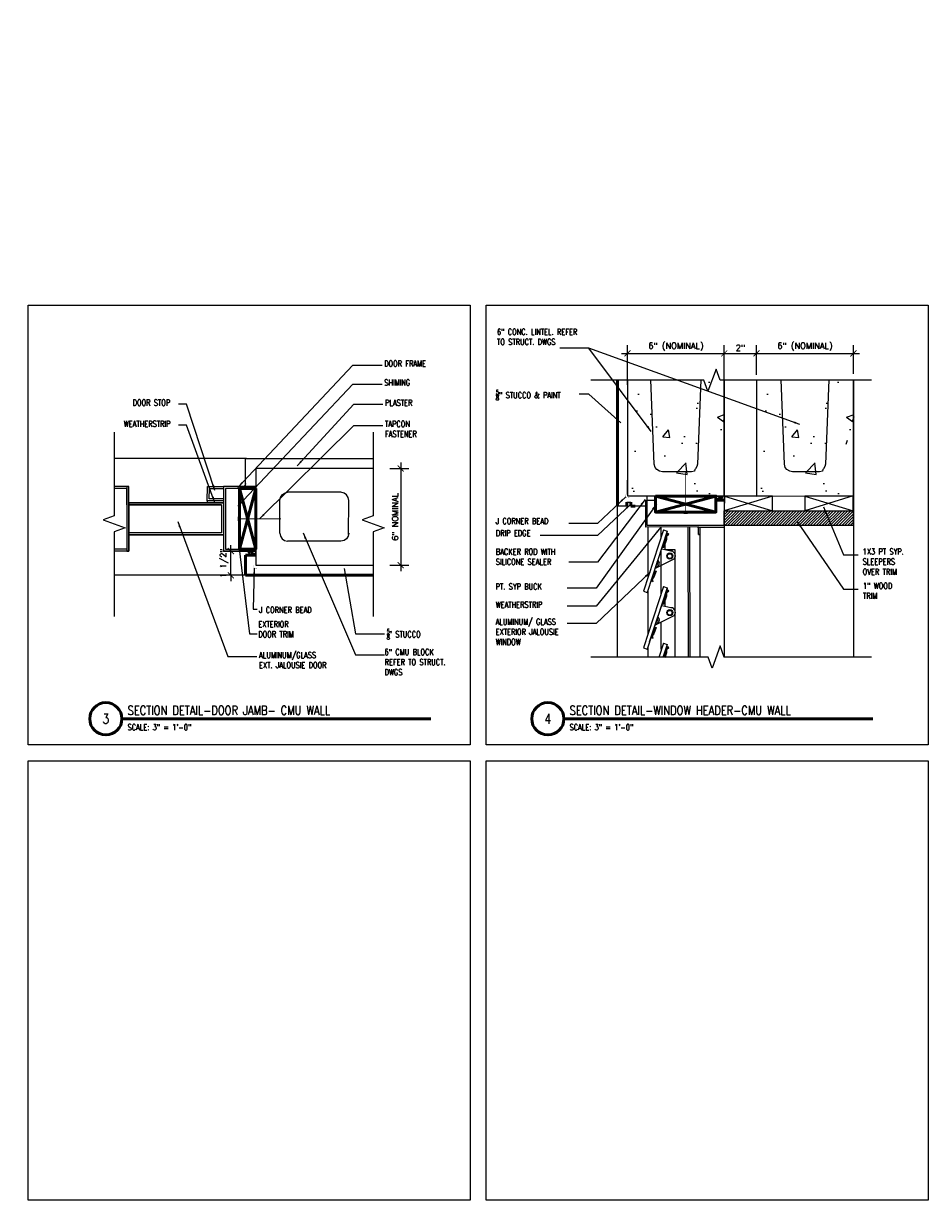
# Model space of a CAD drawing. Header units: inches. Extents: x -3803 to 30266, y -3756 to 4522.
# Tile 23 of 45: x 26468 to 26524, y 3508 to 3582. Entities that reach past the tile are written whole.
import ezdxf
from ezdxf.xclip import XClip

# ---------------------------------------------------------------- set-up
doc = ezdxf.new("R2010")
doc.units = ezdxf.units.IN
doc.header["$LTSCALE"] = 0.011
doc.header["$MEASUREMENT"] = 0
doc.header["$XCLIPFRAME"] = 0
doc.header["$PDMODE"] = 1
doc.layers.get('0').update_dxf_attribs({"linetype": 'CONTINUOUS'})
doc.layers.get('Defpoints').update_dxf_attribs({"linetype": 'CONTINUOUS'})
for name, color, linetype in [('A-elev-1', 1, 'CONTINUOUS'), ('A-elev-4', 4, 'CONTINUOUS'), ('A-elev-5', 5, 'CONTINUOUS'), ('A-elev-8', 8, 'CONTINUOUS'), ('A-elev-9', 9, 'CONTINUOUS'), ('Object', 7, 'CONTINUOUS'), ('woodfill', 254, 'CONTINUOUS')]:
    doc.layers.add(name, color=color, linetype=linetype)
for name, color, linetype, lineweight in [('A-STRC-IDEN-48', 144, 'CONTINUOUS', 50), ('DIM', 4, 'CONTINUOUS', 13), ('G-DIM', 9, 'CONTINUOUS', 18), ('G-NOTE', 134, 'CONTINUOUS', 18), ('G-PEN0', 174, 'CONTINUOUS', 13), ('G-PEN1', 214, 'CONTINUOUS', 18), ('G-PEN2', 8, 'CONTINUOUS', 25), ('G-PEN3', 2, 'CONTINUOUS', 35), ('G-PEN4', 4, 'CONTINUOUS', 50)]:
    doc.layers.add(name, color=color, linetype=linetype, lineweight=lineweight)
doc.layers.add('MS_NONPLOT', color=7, linetype='CONTINUOUS', lineweight=0, plot=False)
doc.styles.add('ROM_SML_004', font='ROMANS.shx', dxfattribs={"width": 0.8, "height": 0.375})
doc.styles.add('ROMANS', font='romans.shx')
doc.styles.add('ROMANS_SML_012', font='ROMANS.shx', dxfattribs={"width": 0.8, "height": 1.125})
doc.dimstyles.new('DIM_004', dxfattribs={"dimscale": 4, "dimtxt": 0.09375, "dimasz": 0.09375, "dimexe": 0.125, "dimexo": 0.09375, "dimgap": 0.03125, "dimtad": 1, "dimdec": 4, "dimrnd": 0.0625, "dimzin": 15, "dimdsep": 46, "dimlunit": 4, "dimtxsty": 'ROMANS', "dimblk1": 'ARCHTICK', "dimblk2": 'ARCHTICK', "dimsah": 1, "dimcen": 0.0625, "dimdle": 0.09375, "dimclrd": 256, "dimclre": 256, "dimclrt": 134, "dimadec": 0, "dimazin": 0, "dimtfac": 1, "dimtdec": 4, "dimtix": 1, "dimtmove": 2, "dimatfit": 3, "dimldrblk": 'ARCHTICK', "dimfxl": 1, "dimtvp": 1.2, "dimfrac": 2, "dimtolj": 1, "dimtzin": 15, "dimarcsym": 0})
doc.dimstyles.new('DIM_004 Leader', dxfattribs={"dimscale": 4, "dimtxt": 0.09375, "dimasz": 0.09375, "dimexe": 0.125, "dimexo": 0.09375, "dimgap": 0.03125, "dimtad": 0, "dimjust": 2, "dimdec": 4, "dimrnd": 0.0625, "dimzin": 15, "dimdsep": 46, "dimlunit": 4, "dimtxsty": 'ROMANS', "dimcen": 0.0625, "dimdle": 0.09375, "dimclrd": 256, "dimclre": 256, "dimclrt": 256, "dimadec": 0, "dimazin": 0, "dimtfac": 1, "dimtdec": 4, "dimtix": 1, "dimtmove": 2, "dimatfit": 3, "dimfxl": 1, "dimtvp": 1.2, "dimfrac": 2, "dimtolj": 1, "dimtzin": 15, "dimarcsym": 0})

# ---------------------------------------------------------------- blocks, each defined once
blk = doc.blocks.new('_ArchTick')
at = {"color": 0, "linetype": 'ByBlock', "const_width": 0.15}
blk.add_lwpolyline([(-0.5, -0.5), (0.5, 0.5)], dxfattribs=at)
blk = doc.blocks.new('*D280')
at = {"layer": 'Defpoints', "color": 0, "ltscale": 10, "transparency": 16777216}
for p in [(13.566, 12.012), (14.977, 12.012), (14.977, 10.512)]:
    blk.add_point(p, dxfattribs=at)
at = {"layer": 'G-DIM', "lineweight": -2, "ltscale": 10, "transparency": 16777216}
for p, q in [((14.602, 12.012), (13.066, 12.012)), ((13.566, 12.012), (13.566, 12.387)), ((13.566, 10.512), (13.566, 12.012)), ((14.602, 10.512), (13.066, 10.512)), ((13.566, 10.512), (13.566, 10.137))]:
    blk.add_line(p, q, dxfattribs=at)
at = {"layer": 'G-DIM', "lineweight": -2, "ltscale": 10, "transparency": 16777216, "xscale": 0.375, "yscale": 0.375, "zscale": 0.375}
for p, rotation in [((13.566, 12.012), 270), ((13.566, 10.512), 90)]:
    blk.add_blockref('_ArchTick', p, dxfattribs=dict(at, rotation=rotation))
at = {"layer": 'G-DIM', "color": 134, "ltscale": 10, "transparency": 16777216, "insert": (13.155, 11.262), "char_height": 0.375, "attachment_point": 5, "rotation": 90, "style": 'ROMANS'}
blk.add_mtext('\\A1;1 1/2"', dxfattribs=at)
blk = doc.blocks.new('*D281')
at = {"layer": 'Defpoints', "color": 0, "ltscale": 10, "transparency": 16777216}
for p in [(23.048, 17.139), (23.048, 11.137), (24.093, 11.137)]:
    blk.add_point(p, dxfattribs=at)
at = {"layer": 'G-DIM', "lineweight": -2, "ltscale": 10, "transparency": 16777216}
for p, q in [((23.423, 17.139), (24.593, 17.139)), ((24.093, 17.514), (24.093, 10.762)), ((23.423, 11.137), (24.593, 11.137))]:
    blk.add_line(p, q, dxfattribs=at)
at = {"layer": 'G-DIM', "lineweight": -2, "ltscale": 10, "transparency": 16777216, "xscale": 0.375, "yscale": 0.375, "zscale": 0.375}
for p, rotation in [((24.093, 17.139), 90), ((24.093, 11.137), 270)]:
    blk.add_blockref('_ArchTick', p, dxfattribs=dict(at, rotation=rotation))
at = {"layer": 'G-DIM', "color": 134, "ltscale": 10, "transparency": 16777216, "insert": (23.745, 14.138), "char_height": 0.375, "attachment_point": 5, "rotation": 90, "style": 'ROMANS'}
blk.add_mtext('\\A1;6" NOMINAL', dxfattribs=at)
blk = doc.blocks.new('window on concrete')
at = {"layer": 'A-elev-8'}
for p, q in [((-0.059, 47.998), (-0.045, 47.998)), ((-3.897, 45.903), (-5.138, 42.101)), ((-3.659, 45.825), (-4.901, 42.023)), ((-4.053, 46.069), (-4.053, 45.426)), ((-3.897, 45.903), (-3.659, 45.825)), ((-2.384, 46.076), (-2.241, 1.646)), ((-2.288, 46.076), (-2.145, 1.505)), ((-1.792, 46.078), (-0.139, 46.078)), ((-1.721, 45.624), (-1.64, 45.624)), ((-1.64, 46.078), (-1.621, 6.978)), ((-0.139, 46.173), (-0.139, 5.045)), ((-3.808, 45.37), (-3.808, 44.661)), ((-4.053, 44.62), (-4.053, 41.913)), ((-3.808, 44.679), (-3.187, 44.679)), ((-3.187, 44.679), (-3.187, 2.924)), ((-3.897, 42.391), (-5.138, 38.588)), ((-5.138, 42.101), (-4.901, 42.023)), ((-3.659, 42.313), (-4.901, 38.511)), ((-3.664, 42.269), (-4.775, 38.931)), ((-3.897, 42.391), (-3.659, 42.313)), ((-3.808, 41.857), (-3.808, 41.148)), ((-4.055, 40.153), (-4.055, 38.509)), ((-3.897, 38.878), (-5.138, 35.076)), ((-5.138, 38.588), (-4.901, 38.511)), ((-3.659, 38.801), (-4.901, 34.998)), ((-3.897, 38.878), (-3.659, 38.801)), ((-4.053, 36.649), (-4.053, 35.004)), ((-3.897, 35.481), (-5.138, 31.679)), ((-3.659, 35.404), (-4.901, 31.601)), ((-3.897, 35.481), (-3.659, 35.404)), ((-5.138, 35.076), (-4.901, 34.998)), ((-4.053, 33.252), (-4.053, 31.607)), ((-3.897, 32.085), (-5.138, 28.282)), ((-5.138, 31.679), (-4.901, 31.601)), ((-3.659, 32.007), (-4.901, 28.205)), ((-3.897, 32.085), (-3.659, 32.007)), ((-4.053, 29.855), (-4.053, 28.211)), ((-3.897, 28.688), (-5.138, 24.886)), ((-3.897, 28.688), (-3.659, 28.61)), ((-5.138, 28.282), (-4.901, 28.205)), ((-3.659, 28.61), (-4.901, 24.808)), ((-4.053, 26.458), (-4.053, 24.814)), ((-3.897, 25.291), (-5.138, 21.489)), ((-3.659, 25.214), (-4.901, 21.411)), ((-3.897, 25.291), (-3.659, 25.214)), ((-5.138, 24.886), (-4.901, 24.808)), ((-4.053, 23.062), (-4.053, 21.417)), ((-3.897, 21.894), (-5.138, 18.092)), ((-5.138, 21.489), (-4.901, 21.411)), ((-3.659, 21.817), (-4.901, 18.014)), ((-3.897, 21.894), (-3.659, 21.817)), ((-4.053, 19.665), (-4.053, 18.02)), ((-3.897, 18.498), (-5.138, 14.695)), ((-3.659, 18.42), (-4.901, 14.618)), ((-3.897, 18.498), (-3.659, 18.42)), ((-5.138, 18.092), (-4.901, 18.014)), ((-4.053, 16.268), (-4.053, 14.624)), ((-3.897, 15.101), (-5.138, 11.298)), ((-5.138, 14.695), (-4.901, 14.618)), ((-3.659, 15.023), (-4.901, 11.221)), ((-3.897, 15.101), (-3.659, 15.023)), ((-4.053, 12.871), (-4.053, 11.227)), ((-3.897, 11.704), (-5.138, 7.902)), ((-5.138, 11.298), (-4.901, 11.221)), ((-3.659, 11.627), (-4.901, 7.824)), ((-3.897, 11.704), (-3.659, 11.627)), ((-4.053, 10.421), (-4.053, 7.83)), ((-3.644, 8.92), (-3.399, 8.636)), ((-3.595, 8.959), (-3.353, 8.679)), ((-3.897, 8.307), (-5.138, 4.505)), ((-3.659, 8.23), (-4.901, 4.427)), ((-3.664, 8.186), (-4.775, 4.848)), ((-3.897, 8.307), (-3.659, 8.23)), ((-5.138, 7.902), (-4.901, 7.824)), ((-5.138, 7.902), (-4.901, 7.824)), ((-3.808, 7.774), (-3.808, 7.065)), ((-3.808, 6.217), (-3.808, 4.905)), ((-3.897, 4.934), (-5.138, 1.131)), ((-5.138, 4.505), (-4.901, 4.427)), ((-3.659, 4.856), (-4.901, 1.054)), ((-3.897, 4.934), (-3.659, 4.856)), ((-1.621, 5.082), (-1.621, 3.482)), ((-3.808, 4.401), (-3.808, 2.838)), ((-0.139, 4.39), (-0.139, 1.509)), ((-4.053, 3.651), (-4.053, 1.646)), ((-3.192, 2.909), (-3.699, 2.909)), ((-4.758, 1.49), (-4.331, 1.49)), ((-4.732, 1.57), (-4.732, 1.49)), ((-4.331, 0), (-4.331, 1.509)), ((-5.138, 1.131), (-4.901, 1.054)), ((-0.046, 0.002), (-0.045, 0.002))]:
    blk.add_line(p, q, dxfattribs=at)
for points in [[(-1.64, 45.624), (-1.721, 45.624), (-1.721, 46.079), (-4.985, 46.065), (-4.986, 47.749)], [(-4.857, 46.065), (-4.857, 42.963)], [(-1.64, 46.078), (-1.64, 45.624)], [(-4.409, 43.365), (-4.349, 43.35), (-4.5, 42.969), (-4.593, 42.834), (-4.559, 42.699), (-4.606, 42.67), (-4.635, 42.829), (-4.407, 43.365)], [(-4.857, 42.157), (-4.857, 39.451)], [(-4.409, 39.852), (-4.349, 39.838), (-4.5, 39.457), (-4.593, 39.322), (-4.559, 39.187), (-4.606, 39.158), (-4.635, 39.316), (-4.407, 39.853)], [(-4.859, 38.638), (-4.859, 36.046)], [(-4.409, 36.34), (-4.349, 36.326), (-4.5, 35.944), (-4.593, 35.81), (-4.559, 35.675), (-4.606, 35.645), (-4.635, 35.804), (-4.407, 36.34)], [(-4.857, 35.134), (-4.857, 32.541)], [(-4.409, 32.943), (-4.349, 32.929), (-4.5, 32.548), (-4.593, 32.413), (-4.559, 32.278), (-4.606, 32.249), (-4.635, 32.407), (-4.407, 32.944)], [(-4.857, 31.737), (-4.857, 29.145)], [(-4.409, 29.546), (-4.349, 29.532), (-4.5, 29.151), (-4.593, 29.016), (-4.559, 28.881), (-4.606, 28.852), (-4.635, 29.011), (-4.407, 29.547)], [(-4.857, 28.34), (-4.857, 25.748)], [(-4.409, 26.15), (-4.349, 26.135), (-4.5, 25.754), (-4.593, 25.619), (-4.559, 25.484), (-4.606, 25.455), (-4.635, 25.614), (-4.407, 26.15)], [(-4.857, 24.943), (-4.857, 22.351)], [(-4.409, 22.753), (-4.349, 22.739), (-4.5, 22.357), (-4.593, 22.222), (-4.559, 22.087), (-4.606, 22.058), (-4.635, 22.217), (-4.407, 22.753)], [(-4.857, 21.546), (-4.857, 18.954)], [(-4.409, 19.356), (-4.349, 19.342), (-4.5, 18.961), (-4.593, 18.826), (-4.559, 18.691), (-4.606, 18.662), (-4.635, 18.82), (-4.407, 19.356)], [(-4.857, 18.15), (-4.857, 15.558)], [(-4.409, 15.959), (-4.349, 15.945), (-4.5, 15.564), (-4.593, 15.429), (-4.559, 15.294), (-4.606, 15.265), (-4.635, 15.423), (-4.407, 15.96)], [(-4.857, 14.753), (-4.857, 12.161)], [(-4.409, 12.563), (-4.349, 12.548), (-4.5, 12.167), (-4.593, 12.032), (-4.559, 11.897), (-4.606, 11.868), (-4.635, 12.027), (-4.407, 12.563)], [(-4.857, 11.356), (-4.857, 8.764)], [(-4.409, 9.166), (-4.349, 9.152), (-4.5, 8.77), (-4.593, 8.635), (-4.559, 8.5), (-4.606, 8.471), (-4.635, 8.63), (-4.407, 9.166)], [(-2.154, 8.308), (-1.975, 8.297), (-1.997, 8.051), (-1.899, 7.967), (-1.776, 6.735), (-1.519, 6.428), (-1.514, 5.554), (-1.824, 5.254), (-1.895, 4.045), (-1.97, 3.921), (-1.987, 3.678), (-2.156, 3.687)], [(-4.857, 7.959), (-4.857, 5.367)], [(-3.172, 6.843), (-2.666, 6.394)], [(-2.77, 7.1), (-2.309, 6.755)], [(-4.409, 5.769), (-4.349, 5.755), (-4.5, 5.374), (-4.593, 5.239), (-4.559, 5.104), (-4.606, 5.074), (-4.635, 5.233), (-4.407, 5.769)], [(-1.442, 5.153), (-0.105, 4.371), (0.152, 4.024), (0.32, 3.99), (0.69, 3.99), (0.723, 4.136), (0.6, 4.538), (0.175, 4.762), (-0.978, 5.802)], [(-4.857, 4.562), (-4.857, 1.994)], [(-2.144, 1.509), (-2.144, 3.578), (-1.695, 3.578), (-1.695, 3.712), (-1.619, 3.712), (-1.619, 3.482), (-2.041, 3.482), (-2.043, 1.509)], [(-4.409, 2.395), (-4.349, 2.381), (-4.5, 2), (-4.593, 1.865), (-4.559, 1.73), (-4.606, 1.701), (-4.635, 1.86), (-4.407, 2.396)], [(-4.331, 1.509), (-4.331, 1.576), (-4.483, 1.576), (-4.483, 1.646), (-2.241, 1.646)], [(-2.205, 1.505), (-2.205, 1.509), (-3.825, 1.509), (-3.825, 1.509)]]:
    blk.add_lwpolyline(points, dxfattribs=at)
for points in [[(-4.435, 43.506), (-3.318, 44.053, 0.796581), (-3.442, 44.587), (-4.001, 44.699), (-4.009, 44.744), (-3.977, 44.812), (-3.876, 44.832), (-3.853, 44.844), (-3.696, 45.327), (-3.691, 45.536), (-3.574, 45.636), (-3.609, 45.67), (-3.732, 45.563), (-3.746, 45.321), (-3.897, 44.861), (-3.895, 44.844), (-3.883, 44.831)], [(-4.435, 39.994), (-3.318, 40.54, 0.796581), (-3.442, 41.075), (-4.001, 41.187), (-4.009, 41.231), (-3.977, 41.299), (-3.876, 41.32), (-3.853, 41.332), (-3.696, 41.814), (-3.691, 42.023), (-3.574, 42.123), (-3.609, 42.158), (-3.732, 42.05), (-3.746, 41.808), (-3.897, 41.349), (-3.895, 41.332), (-3.883, 41.319)], [(-4.435, 36.482), (-3.318, 37.028, 0.796581), (-3.442, 37.562), (-4.001, 37.675), (-4.009, 37.719), (-3.977, 37.787), (-3.876, 37.807), (-3.853, 37.82), (-3.696, 38.302), (-3.691, 38.511), (-3.574, 38.611), (-3.609, 38.646), (-3.732, 38.538), (-3.746, 38.296), (-3.897, 37.837), (-3.895, 37.819), (-3.883, 37.807)], [(-4.435, 33.085), (-3.318, 33.631, 0.796581), (-3.442, 34.165), (-4.001, 34.278), (-4.009, 34.322), (-3.977, 34.39), (-3.876, 34.41), (-3.853, 34.423), (-3.696, 34.905), (-3.691, 35.114), (-3.574, 35.214), (-3.609, 35.249), (-3.732, 35.141), (-3.746, 34.899), (-3.897, 34.44), (-3.895, 34.423), (-3.883, 34.41)], [(-4.435, 29.688), (-3.318, 30.235, 0.796581), (-3.442, 30.769), (-4.001, 30.881), (-4.009, 30.925), (-3.977, 30.994), (-3.876, 31.014), (-3.853, 31.026), (-3.696, 31.509), (-3.691, 31.718), (-3.574, 31.817), (-3.609, 31.852), (-3.732, 31.744), (-3.746, 31.502), (-3.897, 31.043), (-3.895, 31.026), (-3.883, 31.013)], [(-4.435, 26.292), (-3.318, 26.838, 0.796581), (-3.442, 27.372), (-4.001, 27.484), (-4.009, 27.529), (-3.977, 27.597), (-3.876, 27.617), (-3.853, 27.629), (-3.696, 28.112), (-3.691, 28.321), (-3.574, 28.421), (-3.609, 28.455), (-3.732, 28.348), (-3.746, 28.106), (-3.897, 27.647), (-3.895, 27.629), (-3.883, 27.616)], [(-4.435, 22.895), (-3.318, 23.441, 0.796581), (-3.442, 23.975), (-4.001, 24.088), (-4.009, 24.132), (-3.977, 24.2), (-3.876, 24.22), (-3.853, 24.233), (-3.696, 24.715), (-3.691, 24.924), (-3.574, 25.024), (-3.609, 25.059), (-3.732, 24.951), (-3.746, 24.709), (-3.897, 24.25), (-3.895, 24.232), (-3.883, 24.22)], [(-4.009, 24.133), (-3.989, 24.046), (-3.419, 23.937, -0.804516), (-3.404, 23.385), (-4.45, 22.864), (-4.009, 24.133)], [(-4.435, 19.498), (-3.318, 20.044, 0.796581), (-3.442, 20.578), (-4.001, 20.691), (-4.009, 20.735), (-3.977, 20.803), (-3.876, 20.823), (-3.853, 20.836), (-3.696, 21.318), (-3.691, 21.527), (-3.574, 21.627), (-3.609, 21.662), (-3.732, 21.554), (-3.746, 21.312), (-3.897, 20.853), (-3.895, 20.836), (-3.883, 20.823)], [(-4.435, 16.101), (-3.318, 16.647, 0.796581), (-3.442, 17.182), (-4.001, 17.294), (-4.009, 17.338), (-3.977, 17.407), (-3.876, 17.427), (-3.853, 17.439), (-3.696, 17.922), (-3.691, 18.131), (-3.574, 18.23), (-3.609, 18.265), (-3.732, 18.157), (-3.746, 17.915), (-3.897, 17.456), (-3.895, 17.439), (-3.883, 17.426)], [(-4.435, 12.704), (-3.318, 13.251, 0.796581), (-3.442, 13.785), (-4.001, 13.897), (-4.009, 13.942), (-3.977, 14.01), (-3.876, 14.03), (-3.853, 14.042), (-3.696, 14.525), (-3.691, 14.734), (-3.574, 14.834), (-3.609, 14.868), (-3.732, 14.761), (-3.746, 14.518), (-3.897, 14.059), (-3.895, 14.042), (-3.883, 14.029)], [(-4.435, 9.308), (-3.318, 9.854, 0.796581), (-3.442, 10.388), (-4.001, 10.501), (-4.009, 10.545), (-3.977, 10.613), (-3.876, 10.633), (-3.853, 10.646), (-3.696, 11.128), (-3.691, 11.337), (-3.574, 11.437), (-3.609, 11.472), (-3.732, 11.364), (-3.746, 11.122), (-3.897, 10.663), (-3.895, 10.645), (-3.883, 10.633)], [(-3.187, 8.459), (-2.763, 7.098, -0.767087), (-3.18, 6.835)], [(-4.435, 5.911), (-3.318, 6.457, 0.796581), (-3.442, 6.991), (-4.001, 7.104), (-4.009, 7.148), (-3.977, 7.216), (-3.876, 7.236), (-3.853, 7.249), (-3.696, 7.731), (-3.691, 7.94), (-3.574, 8.04), (-3.609, 8.075), (-3.732, 7.967), (-3.746, 7.725), (-3.897, 7.266), (-3.895, 7.248), (-3.883, 7.236)], [(-4.435, 2.537), (-3.318, 3.084, 0.796581), (-3.442, 3.618), (-4.001, 3.73), (-4.009, 3.774), (-3.977, 3.843), (-3.876, 3.863), (-3.853, 3.875), (-3.696, 4.358), (-3.691, 4.567), (-3.574, 4.666), (-3.609, 4.701), (-3.732, 4.594), (-3.746, 4.351), (-3.897, 3.892), (-3.895, 3.875), (-3.883, 3.862)]]:
    blk.add_lwpolyline(points, format="xyb", dxfattribs=at)
for centre, radius in [((-3.503, 44.282), 0.189), ((-3.505, 44.274), 0.147), ((-3.503, 40.77), 0.189), ((-3.505, 40.762), 0.147), ((-3.503, 37.258), 0.189), ((-3.505, 37.25), 0.147), ((-3.503, 33.861), 0.189), ((-3.505, 33.853), 0.147), ((-3.503, 30.464), 0.189), ((-3.505, 30.456), 0.147), ((-3.503, 27.067), 0.189), ((-3.505, 27.06), 0.147), ((-3.503, 23.671), 0.189), ((-3.505, 23.663), 0.147), ((-3.503, 20.274), 0.189), ((-3.505, 20.266), 0.147), ((-3.503, 16.877), 0.189), ((-3.505, 16.869), 0.147), ((-3.503, 13.48), 0.189), ((-3.505, 13.472), 0.147), ((-3.503, 10.083), 0.189), ((-3.505, 10.076), 0.147), ((-3.503, 8.794), 0.189), ((-3.503, 6.687), 0.189), ((-3.505, 6.679), 0.147), ((-3.036, 7.046), 0.107), ((-1.892, 5.996), 0.233), ((-1.88, 5.984), 0.14), ((0.271, 4.345), 0.251), ((0.271, 4.345), 0.167), ((-3.503, 3.313), 0.189), ((-3.505, 3.305), 0.147)]:
    blk.add_circle(centre, radius, dxfattribs=at)
for centre, radius, start, end in [((-4.325, 43.834), 0.178, 253.46167, 68.24755), ((-4.343, 43.845), 0.109, 266.06037, 55.64885), ((-4.325, 40.321), 0.178, 253.46167, 68.24755), ((-4.343, 40.332), 0.109, 266.06037, 55.64885), ((-4.325, 36.835), 0.178, 253.46167, 68.24755), ((-4.343, 36.846), 0.109, 266.06037, 55.64885), ((-4.325, 33.439), 0.178, 253.46167, 68.24755), ((-4.343, 33.45), 0.109, 266.06037, 55.64885), ((-4.325, 30.042), 0.178, 253.46167, 68.24755), ((-4.343, 30.053), 0.109, 266.06037, 55.64885), ((-4.325, 26.645), 0.178, 253.46167, 68.24755), ((-4.343, 26.656), 0.109, 266.06037, 55.64885), ((-4.325, 23.248), 0.178, 253.46167, 68.24755), ((-4.343, 23.259), 0.109, 266.06037, 55.64885), ((-4.325, 19.851), 0.178, 253.46167, 68.24755), ((-4.343, 19.863), 0.109, 266.06037, 55.64885), ((-4.325, 16.455), 0.178, 253.46167, 68.24755), ((-4.343, 16.466), 0.109, 266.06037, 55.64885), ((-4.325, 13.058), 0.178, 253.46167, 68.24755), ((-4.343, 13.069), 0.109, 266.06037, 55.64885), ((-4.325, 9.661), 0.178, 253.46167, 68.24755), ((-4.343, 9.672), 0.109, 266.06037, 55.64885), ((-3.044, 7.037), 0.168, 211.55068, 148.44932), ((-1.866, 5.959), 0.911, 114.30276, 245.69724), ((-1.866, 5.959), 0.911, 271.87075, 85.1759), ((-4.325, 6.238), 0.178, 253.46167, 68.24755), ((-4.343, 6.249), 0.109, 266.06037, 55.64885)]:
    blk.add_arc(centre, radius, start, end, dxfattribs=at)
at = {"layer": 'DIM', "ltscale": 10}
blk.add_line((-4.906, 47.752), (-4.906, 48.003), dxfattribs=at)
at = {"layer": 'DIM', "ltscale": 10, "flags": 128}
blk.add_lwpolyline([(-0.647, 47.752), (-0.125, 47.752), (-0.139, 46.173), (-4.905, 46.173), (-4.906, 47.752), (-4.397, 47.752)], dxfattribs=at)
blk.add_lwpolyline([(-0.139, 0.002), (-4.262, 0), (-4.262, 1.509), (-0.139, 1.509)], close=True, dxfattribs=at)
blk = doc.blocks.new('scheme 04')
at = {"layer": 'G-PEN0', "true_color": 0xc7c8ca}
blk.add_hatch(color=9, dxfattribs=at).paths.add_polyline_path([(-413.188, -60), (-413.188, -65.994), (-364.496, -65.994), (-364.496, -60)])
at = {"layer": 'G-PEN0'}
h = blk.add_hatch(dxfattribs=at)
h.set_pattern_fill('AR-CONC', color=256, scale=0.75, style=0)
h.set_pattern_definition([(50, (-30017.301, -3836.3353), (5.3794514, -0.470641), [0.5625, -6.1875]), (355, (-30017.301, -3836.3353), (-1.040635, 5.641441), [0.45, -4.95]), (100.451444, (-30016.853, -3836.3745), (4.33881635, 5.1707999), [0.4780514, -5.2585658]), (46.1842, (-30017.301, -3834.835), (8.00431, -1.2413946), [0.84375, -9.28125]), (96.635635, (-30016.634, -3834.939), (7.0099646, 7.3058895), [0.7170776, -7.8878532]), (351.184164, (-30017.301, -3834.835), (7.0099646, 7.3058895), [0.675, -7.425]), (21, (-30016.551, -3835.2103), (4.4768029, -3.0196417), [0.5625, -6.1875]), (326, (-30016.551, -3835.2103), (1.824865, 5.4386253), [0.45, -4.95]), (71.451445, (-30016.178, -3835.462), (6.3016678, 2.41898365), [0.4780514, -5.2585658]), (37.5, (-30017.3011, -3836.3353), (0.09119891, 2.4967039), [0, -4.89, 0, -5.025, 0, -4.96875]), (7.5, (-30017.3011, -3836.3353), (1.97302153, 2.95808784), [0, -2.865, 0, -4.7775, 0, -1.89375]), (327.5, (-30018.9736, -3836.3353), (4.00366827, -0.16916154), [0, -1.875, 0, -5.85, 0, -7.7625]), (317.5, (-30019.7236, -3836.3353), (4.37389627, 0.75078737), [0, -2.4375, 0, -3.885, 0, -5.5125])])
h.paths.add_polyline_path([(-137.542, -150.265), (-131.541, -150.265), (-131.542, -190), (-137.542, -190)])
h.paths.add_polyline_path([(-137.47, -90), (-131.433, -90), (-131.541, -101.994), (-137.541, -101.998)])
h = blk.add_hatch(dxfattribs=at)
h.set_pattern_fill('AR-CONC', color=256, scale=0.75, style=0)
h.set_pattern_definition([(50, (-30025.301, -3836.335), (5.3794514, -0.470641), [0.5625, -6.1875]), (355, (-30025.301, -3836.335), (-1.040635, 5.641441), [0.45, -4.95]), (100.451444, (-30024.853, -3836.374), (4.33881635, 5.1707999), [0.4780514, -5.2585658]), (46.1842, (-30025.301, -3834.835), (8.00431, -1.2413946), [0.84375, -9.28125]), (96.635635, (-30024.634, -3834.9385), (7.0099646, 7.3058895), [0.7170776, -7.8878532]), (351.184164, (-30025.301, -3834.835), (7.0099646, 7.3058895), [0.675, -7.425]), (21, (-30024.551, -3835.21), (4.4768029, -3.0196417), [0.5625, -6.1875]), (326, (-30024.551, -3835.21), (1.824865, 5.4386253), [0.45, -4.95]), (71.451445, (-30024.178, -3835.4617), (6.3016678, 2.41898365), [0.4780514, -5.2585658]), (37.5, (-30025.3011, -3836.335), (0.09119891, 2.4967039), [0, -4.89, 0, -5.025, 0, -4.96875]), (7.5, (-30025.301, -3836.335), (1.97302153, 2.95808784), [0, -2.865, 0, -4.7775, 0, -1.89375]), (327.5, (-30026.9736, -3836.335), (4.00366827, -0.16916154), [0, -1.875, 0, -5.85, 0, -7.7625]), (317.5, (-30027.7236, -3836.335), (4.37389627, 0.75078737), [0, -2.4375, 0, -3.885, 0, -5.5125])])
h.paths.add_polyline_path([(-145.541, -94.369), (-139.541, -94.369), (-139.541, -101.994), (-145.541, -101.998)])
at = {"layer": 'woodfill', "ltscale": 10}
h = blk.add_hatch(dxfattribs=at)
h.set_pattern_fill('ANSI31', color=256)
h.set_pattern_definition([(45, (-32264.245, -3810.80105), (-0.08838834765, 0.08838834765), [])])
h.paths.add_polyline_path([(-131.555, -103.824), (-139.555, -103.824), (-139.555, -102.909), (-131.555, -102.909)])
at = {"layer": 'A-elev-4', "ltscale": 10}
for p, q in [((-145.587, -102.619), (-146.165, -102.619)), ((-145.587, -102.369), (-145.337, -102.369)), ((-144.321, -102.618), (-145.27, -102.619)), ((-144.57, -102.619), (-145.27, -102.619))]:
    blk.add_line(p, q, dxfattribs=at)
at = {"layer": 'A-elev-5', "ltscale": 10}
blk.add_line((-364.496, -60), (-413.188, -60), dxfattribs=at)
at = {"layer": 'DIM', "ltscale": 10}
for p, q in [((-143.812, -102.246), (-143.812, -101.994)), ((-140.062, -102.246), (-140.062, -101.994)), ((-136.548, -101.999), (-139.546, -102.915)), ((-139.533, -102.003), (-136.546, -102.915)), ((-131.556, -101.994), (-134.555, -102.909)), ((-134.541, -101.997), (-131.555, -102.909))]:
    blk.add_line(p, q, dxfattribs=at)
for points in [[(-143.812, -102.994), (-140.062, -102.994), (-140.062, -101.994), (-143.812, -101.994)], [(-136.548, -101.999), (-139.533, -102.003), (-139.546, -102.915), (-136.546, -102.915)], [(-131.556, -101.994), (-134.541, -101.997), (-134.555, -102.909), (-131.555, -102.909)], [(-131.555, -103.824), (-139.555, -103.824), (-139.554, -102.915), (-131.555, -102.909)]]:
    blk.add_lwpolyline(points, close=True, dxfattribs=at)
at = {"layer": 'G-PEN0', "flags": 128}
for points in [[(-145.541, -101.994), (-139.541, -101.994), (-139.541, -94.369), (-145.541, -94.369)], [(-137.541, -102.001), (-131.541, -101.994), (-131.541, -94.369), (-137.541, -94.369)]]:
    blk.add_lwpolyline(points, close=True, dxfattribs=at)
at = {"layer": 'G-PEN1'}
for p, q in [((-143.881, -100.014), (-144.111, -94.369)), ((-140.97, -94.369), (-141.2, -100.014)), ((-135.81, -100.014), (-136.041, -94.369)), ((-133.041, -94.369), (-133.271, -100.014)), ((-143.831, -100.219), (-143.881, -100.014)), ((-143.831, -100.219), (-143.881, -100.014)), ((-143.728, -100.355), (-143.831, -100.219)), ((-143.558, -100.462), (-143.728, -100.355)), ((-143.381, -100.494), (-143.558, -100.462)), ((-141.575, -100.494), (-143.381, -100.494)), ((-141.382, -100.458), (-141.575, -100.494)), ((-141.359, -100.36), (-141.382, -100.458)), ((-141.318, -100.305), (-141.359, -100.36)), ((-141.241, -100.159), (-141.318, -100.305)), ((-141.2, -100.014), (-141.241, -100.159)), ((-135.76, -100.219), (-135.81, -100.014)), ((-135.657, -100.355), (-135.76, -100.219)), ((-135.487, -100.462), (-135.657, -100.355)), ((-135.311, -100.494), (-135.487, -100.462)), ((-133.645, -100.494), (-135.311, -100.494)), ((-133.453, -100.458), (-133.645, -100.494)), ((-133.43, -100.36), (-133.453, -100.458)), ((-133.388, -100.305), (-133.43, -100.36)), ((-133.311, -100.159), (-133.388, -100.305)), ((-133.271, -100.014), (-133.311, -100.159))]:
    blk.add_line(p, q, dxfattribs=at)
at = {"layer": 'G-PEN2'}
for p, q in [((-139.541, -94.369), (-139.541, -101.994)), ((-131.541, -94.369), (-131.541, -101.994)), ((-131.541, -101.994), (-131.541, -149.997)), ((-146.166, -149.749), (-146.165, -102.62))]:
    blk.add_line(p, q, dxfattribs=at)
at = {"layer": 'G-PEN4'}
for p, q in [((-146.166, -60), (-146.165, -102.62)), ((-145.587, -102.369), (-145.587, -102.619)), ((-145.337, -102.369), (-145.337, -102.619)), ((-145.07, -102.619), (-145.337, -102.619))]:
    blk.add_line(p, q, dxfattribs=at)
blk.add_blockref('window on concrete', (-139.415, -149.997))
blk = doc.blocks.new('C')
ref = blk.add_blockref('scheme 04', (400.803, 66.617))
XClip(ref).set_block_clipping_path([(-394.6189101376, -61.6445663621), (-375.7661047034, -44.2030273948)])
blk = doc.blocks.new('*D274')
at = {"layer": 'Defpoints', "color": 0, "ltscale": 10, "transparency": 16777216}
for p in [(15.754, 24.275), (9.753, 21.952), (15.754, 21.952)]:
    blk.add_point(p, dxfattribs=at)
at = {"layer": 'G-DIM', "lineweight": -2, "ltscale": 10, "transparency": 16777216}
for p, q in [((9.378, 24.275), (16.129, 24.275)), ((9.753, 22.327), (9.753, 24.775)), ((15.754, 22.327), (15.754, 24.775))]:
    blk.add_line(p, q, dxfattribs=at)
at = {"layer": 'G-DIM', "lineweight": -2, "ltscale": 10, "transparency": 16777216, "xscale": 0.375, "yscale": 0.375, "zscale": 0.375, "rotation": 180}
blk.add_blockref('_ArchTick', (9.753, 24.275), dxfattribs=at)
at = {"layer": 'G-DIM', "lineweight": -2, "ltscale": 10, "transparency": 16777216, "xscale": 0.375, "yscale": 0.375, "zscale": 0.375}
blk.add_blockref('_ArchTick', (15.754, 24.275), dxfattribs=at)
at = {"layer": 'G-DIM', "color": 134, "ltscale": 10, "transparency": 16777216, "insert": (12.754, 24.686), "char_height": 0.375, "attachment_point": 5, "style": 'ROMANS'}
blk.add_mtext('\\A1;6" (NOMINAL)', dxfattribs=at)
blk = doc.blocks.new('*D275')
at = {"layer": 'Defpoints', "color": 0, "ltscale": 10, "transparency": 16777216}
for p in [(17.753, 24.275), (15.754, 22.574), (17.753, 22.574)]:
    blk.add_point(p, dxfattribs=at)
at = {"layer": 'G-DIM', "lineweight": -2, "ltscale": 10, "transparency": 16777216}
for p, q in [((15.379, 24.275), (18.128, 24.275)), ((15.754, 22.949), (15.754, 24.775)), ((17.753, 22.949), (17.753, 24.775))]:
    blk.add_line(p, q, dxfattribs=at)
at = {"layer": 'G-DIM', "lineweight": -2, "ltscale": 10, "transparency": 16777216, "xscale": 0.375, "yscale": 0.375, "zscale": 0.375, "rotation": 180}
blk.add_blockref('_ArchTick', (15.754, 24.275), dxfattribs=at)
at = {"layer": 'G-DIM', "lineweight": -2, "ltscale": 10, "transparency": 16777216, "xscale": 0.375, "yscale": 0.375, "zscale": 0.375}
blk.add_blockref('_ArchTick', (17.753, 24.275), dxfattribs=at)
at = {"layer": 'G-DIM', "color": 134, "ltscale": 10, "transparency": 16777216, "insert": (16.754, 24.623), "char_height": 0.375, "attachment_point": 5, "style": 'ROMANS'}
blk.add_mtext('\\A1;2"', dxfattribs=at)
blk = doc.blocks.new('*D276')
at = {"layer": 'Defpoints', "color": 0, "ltscale": 10, "transparency": 16777216}
for p in [(23.753, 24.275), (17.753, 22.621), (23.753, 22.621)]:
    blk.add_point(p, dxfattribs=at)
at = {"layer": 'G-DIM', "lineweight": -2, "ltscale": 10, "transparency": 16777216}
for p, q in [((17.378, 24.275), (24.128, 24.275)), ((17.753, 22.996), (17.753, 24.775)), ((23.753, 22.996), (23.753, 24.775))]:
    blk.add_line(p, q, dxfattribs=at)
at = {"layer": 'G-DIM', "lineweight": -2, "ltscale": 10, "transparency": 16777216, "xscale": 0.375, "yscale": 0.375, "zscale": 0.375, "rotation": 180}
blk.add_blockref('_ArchTick', (17.753, 24.275), dxfattribs=at)
at = {"layer": 'G-DIM', "lineweight": -2, "ltscale": 10, "transparency": 16777216, "xscale": 0.375, "yscale": 0.375, "zscale": 0.375}
blk.add_blockref('_ArchTick', (23.753, 24.275), dxfattribs=at)
at = {"layer": 'G-DIM', "color": 134, "ltscale": 10, "transparency": 16777216, "insert": (20.753, 24.686), "char_height": 0.375, "attachment_point": 5, "style": 'ROMANS'}
blk.add_mtext('\\A1;6" (NOMINAL)', dxfattribs=at)
blk = doc.blocks.new('E')
at = {"layer": 'A-elev-1', "ltscale": 10}
blk.add_circle((15.0102, 11.91706), 0.08401, dxfattribs=at)
for centre, start, end in [((14.29363, 16.20593), 276.4632433, 16.6518502), ((14.49596, 11.81785), 343.3481498, 83.5367567), ((14.57088, 11.81785), 343.3481498, 83.5367567), ((14.66391, 11.81785), 343.3481498, 83.5367567), ((14.73113, 11.81785), 343.3481498, 83.5367567)]:
    blk.add_arc(centre, 0.19528, start, end, dxfattribs=at)
at = {"layer": 'A-elev-8'}
for p, q in [((7.10572, 16.01217), (7.10572, 12.01217)), ((7.23072, 16.01217), (7.10572, 16.01217)), ((7.23072, 12.01217), (7.23072, 16.01217)), ((7.10572, 12.01217), (6.60572, 12.01217)), ((7.10572, 12.01217), (7.23072, 12.01217))]:
    blk.add_line(p, q, dxfattribs=at)
at = {"layer": 'A-elev-8', "ltscale": 10}
for p, q in [((7.10572, 14.88689), (7.10572, 13.01189)), ((7.23072, 15.01189), (7.23072, 13.01189)), ((12.10142, 15.13766), (12.10142, 15.01217))]:
    blk.add_line(p, q, dxfattribs=at)
at = {"layer": 'A-elev-8', "ltscale": 10, "flags": 128}
for points in [[(13.10572, 15.01189), (7.23072, 15.01189), (7.23072, 16.01189), (6.32764, 16.01189)], [(7.10572, 14.88689), (7.10572, 15.88689), (6.32764, 15.88689)], [(13.10142, 15.13766), (12.10142, 15.13766), (12.10572, 16.01246), (13.10572, 16.01246)], [(13.10142, 15.26266), (12.22642, 15.26266), (12.23072, 15.88746), (13.10572, 15.88746)], [(15.10572, 16.01189), (13.10572, 16.01189), (13.10572, 12.01189), (15.10572, 12.01189)], [(15.10572, 15.88689), (13.23072, 15.88689), (13.23072, 12.13689), (15.10572, 12.13689)], [(13.10572, 15.01189), (13.10572, 13.01189), (7.23072, 13.01189), (7.23072, 12.01189), (6.32764, 12.01189)], [(12.98072, 14.88689), (12.98072, 13.13689), (7.23072, 13.13689)], [(12.98072, 14.88689), (7.23072, 14.88689)], [(7.10572, 13.13689), (7.10572, 12.13689), (6.32764, 12.13689)], [(7.23072, 13.01189), (13.10572, 13.01189)]]:
    blk.add_lwpolyline(points, dxfattribs=at)
at = {"layer": 'A-elev-8'}
blk.add_lwpolyline([(7.23072, 15.01217), (13.10572, 15.01217), (13.10572, 13.01217), (7.23072, 13.01217)], dxfattribs=at)
blk.add_lwpolyline([(12.98072, 14.88717), (12.98072, 13.13717), (7.23072, 13.13717), (7.23072, 14.88717)], close=True, dxfattribs=at)
at = {"layer": 'A-elev-8', "ltscale": 10}
blk.add_lwpolyline([(7.23072, 13.01189), (7.23072, 12.01189), (6.32764, 12.01189)], dxfattribs=at)
at = {"layer": 'A-elev-9'}
for p, q in [((14.54322, 17.76189), (6.32764, 17.76189)), ((14.48072, 10.51189), (6.32764, 10.51189))]:
    blk.add_line(p, q, dxfattribs=at)
at = {"layer": 'DIM', "ltscale": 10, "flags": 128}
blk.add_lwpolyline([(14.48072, 16.01189), (14.48072, 17.76189), (22.38604, 17.76189)], dxfattribs=at)
at = {"layer": 'G-PEN0', "flags": 128}
blk.add_lwpolyline([(22.38604, 17.13689), (15.10572, 17.13689), (15.10572, 11.13689), (22.38604, 11.13689)], dxfattribs=at)
at = {"layer": 'G-PEN1'}
for p, q in [((16.63796, 15.33365), (16.74503, 15.50328)), ((16.74503, 15.50328), (16.88047, 15.60635)), ((16.88042, 15.60635), (17.08528, 15.6566)), ((16.88047, 15.60635), (17.08533, 15.6566)), ((20.39044, 15.6566), (17.08533, 15.6566)), ((20.5953, 15.60635), (20.39044, 15.6566)), ((20.59535, 15.60635), (20.39049, 15.6566)), ((20.73074, 15.50328), (20.5953, 15.60635)), ((20.83781, 15.33365), (20.73074, 15.50328)), ((16.60572, 15.15701), (16.63796, 15.33365)), ((16.60572, 13.11932), (16.60572, 15.15701)), ((20.87004, 15.15701), (20.83781, 15.33365)), ((20.85392, 13.03101), (20.87004, 15.15701)), ((16.60572, 13.11932), (16.63796, 12.94269)), ((16.63796, 12.94269), (16.74503, 12.77306)), ((16.74503, 12.77306), (16.88047, 12.66998)), ((16.88042, 12.66998), (17.08528, 12.61974)), ((16.88047, 12.66998), (17.08533, 12.61974)), ((20.39049, 12.61974), (17.08533, 12.61974)), ((20.5953, 12.66998), (20.39044, 12.61974)), ((20.59535, 12.66998), (20.39049, 12.61974)), ((20.73074, 12.77306), (20.5953, 12.66998)), ((20.83781, 12.94269), (20.73074, 12.77306)), ((20.87004, 13.11932), (20.83781, 12.94269))]:
    blk.add_line(p, q, dxfattribs=at)
at = {"layer": 'G-PEN3', "ltscale": 10, "const_width": 0.05}
for points in [[(14.01668, 14.13689), (14.01668, 13.88689)], [(14.01668, 14.01189), (16.66702, 14.01189)]]:
    blk.add_lwpolyline(points, dxfattribs=at)
at = {"layer": 'G-PEN3', "ltscale": 5, "const_width": 0.01}
blk.add_lwpolyline([(16.10573, 10.98862), (15.21397, 10.98862, -1.30319059), (15.04322, 11.15938), (15.04322, 12.05113)], format="xyb", dxfattribs=at)
at = {"layer": 'G-PEN4', "ltscale": 10}
for p, q in [((15.10572, 15.88689), (14.10572, 12.13689)), ((15.10572, 12.13689), (14.10572, 15.88689))]:
    blk.add_line(p, q, dxfattribs=at)
at = {"layer": 'G-PEN4'}
for p, q in [((14.48072, 11.76189), (14.48072, 10.51189)), ((15.10572, 11.76189), (14.48072, 11.76189)), ((14.48072, 10.51189), (22.38604, 10.51189))]:
    blk.add_line(p, q, dxfattribs=at)
at = {"layer": 'G-PEN4', "ltscale": 10}
blk.add_lwpolyline([(15.10572, 15.88689), (15.10572, 12.13689), (14.10572, 12.13689), (14.10572, 15.88689), (15.10572, 15.88689)], dxfattribs=at)
at = {"layer": 'Object', "linetype": 'Continuous'}
for points in [[(6.32764, 19.39079), (6.32764, 14.20478), (5.64077, 13.95478), (7.01451, 13.45478), (6.32764, 13.20478), (6.32764, 7.96471)], [(22.38604, 19.39079), (22.38604, 14.20478), (21.69917, 13.95478), (23.07291, 13.45478), (22.38604, 13.20478), (22.38604, 7.96471)]]:
    blk.add_lwpolyline(points, dxfattribs=at)
at = {"layer": 'G-NOTE', "char_height": 0.375, "attachment_point": 1, "style": 'ROM_SML_004'}
for s, insert in [('DOOR FRAME', (23.06873, 23.82828)), ('SHIMING', (23.06873, 22.65229)), ('DOOR STOP', (7.47588, 21.40412)), ('\\A1;{\\H1x;PLASTER}', (23.11949, 21.39796)), ('WEATHERSTRIP', (6.92309, 20.09198)), ('\\A1;TAPCON \\PFASTENER', (23.11949, 20.08504)), ('\\A1;J CORNER BEAD', (15.31477, 8.55042)), ('EXTERIOR\\PDOOR TRIM', (15.26331, 7.66015)), ("\\A1;{\\H0.7x;\\S5/8;}' STUCCO", (23.22589, 7.16249)), ('\\A1;6" CMU BLOCK\\PREFER TO STRUCT. \\PDWGS', (23.09129, 5.93909)), ('ALUMINUM/GLASS\\PEXT. JALOUSIE DOOR', (15.31341, 5.75001))]:
    blk.add_mtext_dynamic_manual_height_columns(s, width=5.8915306, gutter_width=1.875, heights=[0], dxfattribs=dict(at, insert=insert))
at = {"layer": 'G-DIM', "ltscale": 10}
dim = blk.add_linear_dim(base=(24.09343, 11.13689), p1=(23.04798, 17.13907), p2=(23.04753, 11.13689), angle=270, text='<> NOMINAL', dimstyle='DIM_004', dxfattribs=at)
dim.commit()
dim.dimension.update_dxf_attribs({"geometry": '*D281', "text_midpoint": (23.74522, 14.13798)})
dim = blk.add_linear_dim(base=(13.56569, 12.01189), p1=(14.97732, 10.51189), p2=(14.97732, 12.01189), angle=270, dimstyle='DIM_004', dxfattribs=at)
dim.commit()
dim.dimension.update_dxf_attribs({"geometry": '*D280', "text_midpoint": (13.15497, 11.26189)})
at = {"layer": 'G-NOTE'}
for points in [[(13.99837, 15.96557), (21.13288, 23.54439), (22.93577, 23.54439)], [(13.99837, 14.78958), (21.13288, 22.36839), (22.93577, 22.36839)], [(12.57992, 15.76439), (10.81449, 21.13045), (10.32534, 21.13045)], [(17.67553, 17.30191), (21.18364, 21.11407), (22.98653, 21.11407)], [(12.57992, 15.01189), (10.81449, 19.81831), (10.32534, 19.81831)], [(15.34185, 14.01189), (21.18364, 19.80114), (22.98653, 19.80114)], [(10.2728, 13.84573), (13.37756, 5.46612), (15.18045, 5.46612)], [(18.04323, 13.1381), (21.29004, 5.58228), (23.09294, 5.58228)], [(14.05604, 12.33344), (14.70949, 6.87579), (15.19865, 6.87579)], [(15.01733, 10.96274), (14.95407, 8.40946), (15.19865, 8.40946)], [(20.58864, 10.92837), (21.29004, 6.8786), (23.09294, 6.8786)]]:
    blk.add_leader(points, dimstyle='DIM_004 Leader', override={"dimgap": 0.03125, "dimtad": 0}, dxfattribs=at)
blk = doc.blocks.new('I')
at = {"layer": 'A-elev-1', "ltscale": 10}
blk.add_circle((15.3348, 15.33167), 0.08401, dxfattribs=at)
for centre, radius, start, end in [((15.56621, 15.30229), 0.13393, 108.1371605, 247.7658468), ((15.62918, 15.30229), 0.13393, 108.1371605, 247.7658468), ((15.70035, 15.30229), 0.13393, 108.1371605, 247.7658468), ((15.77152, 15.30229), 0.13393, 108.1371605, 247.7658468), ((10.74487, 14.5759), 0.23002, 354.5425409, 95.0120541)]:
    blk.add_arc(centre, radius, start, end, dxfattribs=at)
at = {"layer": 'A-elev-8'}
blk.add_line((23.36778, 18.86791), (23.29018, 18.63026), dxfattribs=at)
at = {"layer": 'G-PEN3', "ltscale": 10, "const_width": 0.05}
for points in [[(13.35768, 14.33814), (13.35768, 16.98848)], [(13.23268, 14.33814), (13.48268, 14.33814)]]:
    blk.add_lwpolyline(points, dxfattribs=at)
at = {"layer": 'G-PEN3', "ltscale": 5, "const_width": 0.01}
blk.add_lwpolyline([(9.69199, 16.42982), (9.69199, 15.53806, 1.30319059), (9.86275, 15.36731), (10.75449, 15.36731)], format="xyb", dxfattribs=at)
at = {"layer": 'G-PEN4', "ltscale": 10}
for p, q in [((11.48268, 15.42718), (15.23268, 14.42718)), ((15.23268, 15.42718), (11.48268, 14.42718)), ((15.75253, 15.17698), (15.23112, 15.17991))]:
    blk.add_line(p, q, dxfattribs=at)
blk.add_lwpolyline([(11.48268, 15.42718), (15.23268, 15.42718), (15.23268, 14.42718), (11.48268, 14.42718), (11.48268, 15.42718)], dxfattribs=at)
at = {"layer": 'Object', "linetype": 'Continuous'}
for points in [[(24.87709, 22.60768), (15.49291, 22.60768), (15.24291, 23.29455), (14.74291, 21.92081), (14.49291, 22.60768), (7.47146, 22.60768)], [(24.87709, 5.44113), (15.74555, 5.44113), (15.49555, 6.128), (14.99555, 4.75426), (14.74555, 5.44113), (7.47146, 5.44113)]]:
    blk.add_lwpolyline(points, dxfattribs=at)
ref = blk.add_blockref('scheme 04', (155.29509, 117.42386))
XClip(ref).set_block_clipping_path([(-149.4889157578, -112.0168778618), (-128.3641701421, -94.7998826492)])
at = {"layer": 'G-NOTE', "char_height": 0.375, "style": 'ROM_SML_004'}
for s, insert, attachment_point in [('6" CONC. LINTEL. REFER TO STRUCT. DWGS', (1.66231, 25.79712), 1), ('\\A1;{\\H0.7x;\\S5/8;\\H1.42857x;" STUCCO & PAINT }', (1.58962, 21.99598), 1), ('\\A1;J CORNER BEAD', (1.58962, 14.06045), 1), ('\\A1;DRIP EDGE', (1.58962, 13.3136), 1), ('\\A1;BACKER ROD WITH\\PSILICONE SEALER', (1.58962, 12.16091), 1), ('\\pxql;1X3 PT SYP.\\PSLEEPERS\\POVER TRIM', (30.22342, 12.16827), 3), ('PT. SYP BUCK', (1.57562, 10.00021), 1), ('\\pxql;1" WOOD\\PTRIM', (30.2436, 10.04368), 3), ('WEATHERSTRIP', (1.57562, 8.87464), 1), ('ALUMINUM/ GLASS\\PEXTERIOR JALOUSIE\\PWINDOW', (1.57562, 7.81221), 1)]:
    blk.add_mtext_dynamic_manual_height_columns(s, width=5.8915306, gutter_width=1.875, heights=[0], dxfattribs=dict(at, insert=insert, attachment_point=attachment_point))
at = {"layer": 'G-DIM', "ltscale": 10}
for base, p1, p2, picture, middle in [((15.75449, 24.27503), (9.75257, 21.95192), (15.75449, 21.95192), '*D274', (12.75353, 24.68574)), ((23.75275, 24.27503), (17.75279, 22.62086), (23.75275, 22.62086), '*D276', (20.75277, 24.68574))]:
    dim = blk.add_linear_dim(base=base, p1=p1, p2=p2, text='<> (NOMINAL)', dimstyle='DIM_004', dxfattribs=at)
    dim.commit()
    dim.dimension.update_dxf_attribs({"geometry": picture, "text_midpoint": middle})
dim = blk.add_linear_dim(base=(17.75279, 24.27503), p1=(15.75449, 22.57353), p2=(17.75279, 22.57353), dimstyle='DIM_004', dxfattribs=at)
dim.commit()
dim.dimension.update_dxf_attribs({"geometry": '*D275', "text_midpoint": (16.75364, 24.62324)})
at = {"layer": 'G-NOTE'}
for points in [[(11.2243, 19.43532), (7.35474, 24.59772), (5.55185, 24.59772)], [(20.44544, 19.86957), (7.35474, 24.59772), (6.74878, 24.59772)], [(9.34752, 19.9603), (7.35474, 21.74338), (6.74878, 21.74338)], [(9.95773, 14.93004), (7.88759, 12.97068), (4.34431, 12.97068)], [(11.54137, 14.92667), (7.8115, 9.71632), (6.0086, 9.71632)], [(9.6411, 15.3772), (7.88759, 13.71753), (6.11595, 13.71753)], [(10.84958, 15.20816), (7.88759, 11.32374), (6.11595, 11.32374)], [(21.89437, 14.74705), (23.14507, 11.77949), (24.04652, 11.77214)], [(11.82704, 13.49507), (7.8115, 8.59074), (6.0086, 8.59074)], [(20.25259, 13.86371), (23.14507, 9.6549), (24.04652, 9.64754)], [(11.14839, 10.7047), (7.8115, 7.52832), (6.0086, 7.52832)]]:
    blk.add_leader(points, dimstyle='DIM_004 Leader', override={"dimgap": 0.03125, "dimtad": 0}, dxfattribs=at)

msp = doc.modelspace()

# ---------------------------------------------------------------- linework, layer by layer
at = {"layer": 'A-STRC-IDEN-48'}
for p, q in [((26473.6696268, 3538.7619555), (26492.807373, 3538.7619555)), ((26501.0696268, 3538.7619555), (26520.207373, 3538.7619555))]:
    msp.add_line(p, q, dxfattribs=at)
for centre in [(26472.6696268, 3538.7619555), (26500.0696268, 3538.7619555)]:
    msp.add_circle(centre, 1, dxfattribs=at)
at = {"layer": 'MS_NONPLOT'}
for points in [[(26467.8552012, 3564.4138145), (26495.2552012, 3564.4138145), (26495.2552012, 3537.1480665), (26467.8552012, 3537.1480665)], [(26496.2552008, 3564.4138145), (26523.6552008, 3564.4138145), (26523.6552008, 3537.1480665), (26496.2552008, 3537.1480665)], [(26467.8552012, 3536.1480665), (26495.2552012, 3536.1480665), (26495.2552012, 3508.8980665), (26467.8552012, 3508.8980665)], [(26496.2552008, 3536.1480665), (26523.6552008, 3536.1480665), (26523.6552008, 3508.8980665), (26496.2552008, 3508.8980665)]]:
    msp.add_lwpolyline(points, close=True, dxfattribs=at)

# ---------------------------------------------------------------- block references
for name, p in [('I', (26495.2552012, 3537.1480665)), ('E', (26466.8552016, 3537.1480665)), ('C', (26439.4552016, 3537.1480665))]:
    msp.add_blockref(name, p)

# ---------------------------------------------------------------- texts
at = {"layer": 'A-STRC-IDEN-48', "char_height": 0.375, "width": 18.790885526, "attachment_point": 4, "line_spacing_factor": 0.903611, "style": 'ROMANS_SML_012'}
for s, insert in [('\\A1;{\\H1.5x;SECTION DETAIL-DOOR JAMB- CMU WALL}', (26474.0164874, 3539.2800013)), ('\\A1;{\\H1.5x;SECTION DETAIL-WINDOW HEADER-CMU WALL }', (26501.4164875, 3539.2800013))]:
    msp.add_mtext(s, dxfattribs=dict(at, insert=insert))
at = {"layer": 'G-NOTE', "line_spacing_factor": 0.903611, "style": 'ROMANS_SML_012'}
for s, insert, char_height, attachment_point in [('\\A1;3', (26472.6696268, 3538.7619555), 0.625, 5), ('\\A1;SCALE: 3" = 1\'-0"', (26474.0164874, 3538.2348862), 0.375, 4), ('\\A1;4', (26500.0696268, 3538.7619555), 0.625, 5), ('\\A1;SCALE: 3" = 1\'-0"', (26501.4164875, 3538.2348862), 0.375, 4)]:
    msp.add_mtext(s, dxfattribs=dict(at, insert=insert, char_height=char_height, attachment_point=attachment_point))

doc.saveas('drawing.dxf')
